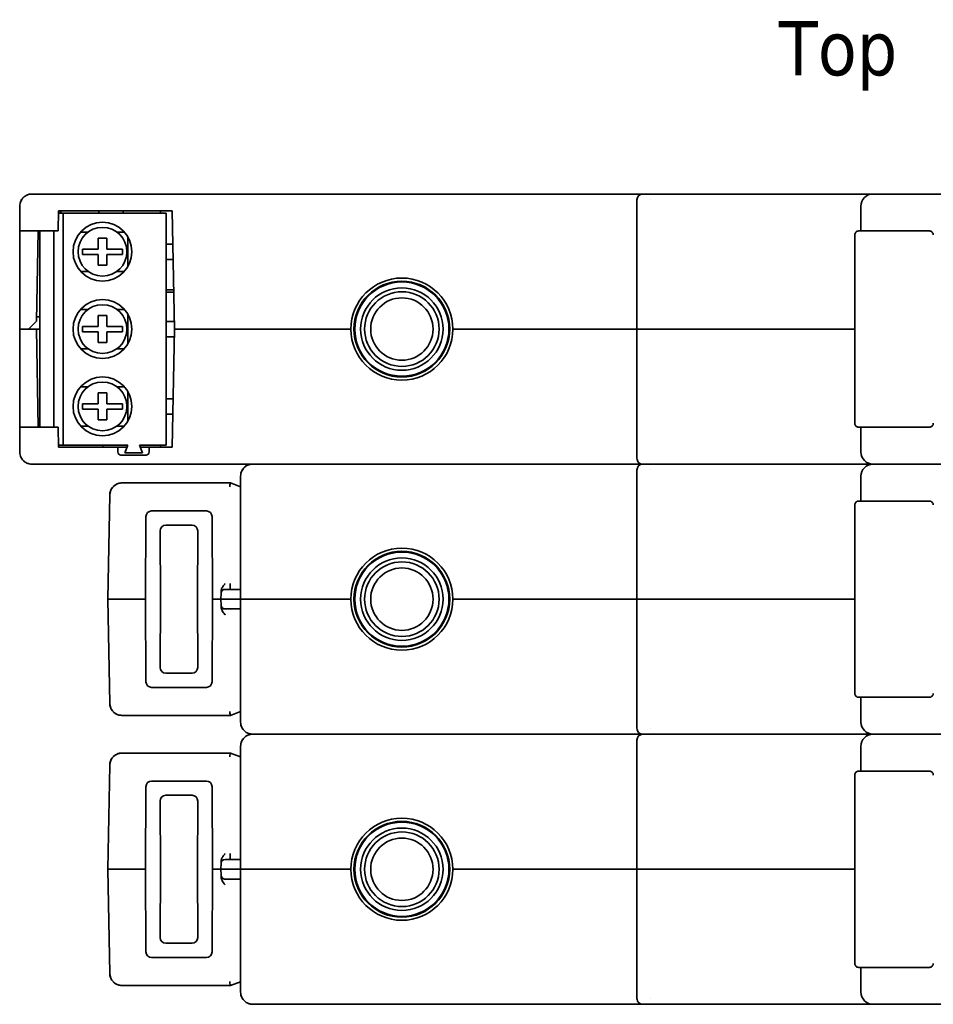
# Model space of a CAD drawing. Header units: millimetres. Extents: x 120 to 348, y 80 to 264.
# Tile 11 of 13: x 241 to 301, y 200 to 264. Entities that reach past the tile are written whole.
import ezdxf

# ---------------------------------------------------------------- set-up
doc = ezdxf.new("R2010")
doc.units = ezdxf.units.MM
doc.layers.add('Symbol (ISO)', color=7, linetype='Continuous', lineweight=25)
doc.layers.add('Visible (ISO)', color=7, linetype='Continuous', lineweight=35)
doc.styles.add('Label Text (ISO)', font='TAHOMA.TTF')

msp = doc.modelspace()

# ---------------------------------------------------------------- linework, layer by layer
at = {"layer": 'Visible (ISO)'}
for p, q in [((242.558, 252.505), (242.152, 252.505)), ((281.699, 252.505), (242.558, 252.505)), ((281.699, 252.505), (281.808, 252.505)), ((281.808, 252.505), (296.598, 252.505)), ((281.808, 252.505), (296.598, 252.505)), ((310.997, 252.505), (296.598, 252.505)), ((241.364, 250.117), (241.364, 251.717)), ((281.318, 252.124), (281.318, 243.767)), ((282.182, 252.159), (282.182, 252.159)), ((295.811, 250.117), (295.811, 251.717)), ((243.852, 250.117), (243.875, 251.413)), ((244.184, 251.273), (243.872, 251.273)), ((243.875, 251.413), (251.245, 251.413)), ((243.993, 251.273), (244.046, 251.413)), ((244.184, 251.273), (250.838, 251.273)), ((244.184, 236.261), (244.184, 251.273)), ((246.495, 251.413), (246.497, 251.273)), ((248.07, 251.413), (248.067, 251.273)), ((250.483, 251.413), (250.48, 251.273)), ((250.838, 236.261), (250.838, 251.273)), ((251.245, 251.413), (251.378, 243.767)), ((241.364, 250.117), (242.558, 250.117)), ((241.364, 243.767), (241.364, 250.117)), ((242.459, 244.275), (242.561, 250.117)), ((242.558, 250.117), (243.852, 250.117)), ((242.66, 237.417), (242.66, 250.117)), ((243.574, 237.417), (243.574, 250.117)), ((245.304, 250.041), (245.785, 250.041)), ((247.662, 250.041), (248.144, 250.041)), ((295.426, 237.671), (295.426, 249.863)), ((295.68, 250.117), (300.252, 250.117)), ((246.444, 249.643), (246.444, 248.94)), ((247.003, 249.643), (246.444, 249.643)), ((247.003, 248.94), (247.003, 249.643)), ((248.375, 247.821), (248.375, 249.721)), ((251.282, 249.266), (250.838, 249.266)), ((245.431, 248.94), (245.431, 248.602)), ((246.444, 248.94), (245.431, 248.94)), ((245.431, 248.602), (246.444, 248.602)), ((246.444, 248.602), (246.444, 247.899)), ((248.017, 248.94), (247.003, 248.94)), ((247.003, 248.602), (248.017, 248.602)), ((247.003, 247.899), (247.003, 248.602)), ((248.017, 248.602), (248.017, 248.94)), ((246.444, 247.899), (247.003, 247.899)), ((250.838, 248.276), (251.3, 248.276)), ((245.304, 247.501), (245.785, 247.501)), ((247.662, 247.501), (248.144, 247.501)), ((251.334, 246.307), (250.838, 246.307)), ((250.838, 246.155), (251.337, 246.155)), ((245.304, 245.037), (245.785, 245.037)), ((246.444, 244.639), (246.444, 243.936)), ((247.003, 244.639), (246.444, 244.639)), ((247.003, 243.936), (247.003, 244.639)), ((247.662, 245.037), (248.144, 245.037)), ((248.375, 242.817), (248.375, 244.718)), ((241.942, 243.767), (242.459, 244.275)), ((242.66, 244.554), (242.464, 244.554)), ((251.37, 244.262), (250.838, 244.262)), ((241.364, 243.767), (242.45, 243.767)), ((241.364, 237.417), (241.364, 243.767)), ((241.364, 243.767), (241.942, 243.767)), ((242.45, 243.767), (242.66, 243.767)), ((242.561, 237.417), (242.45, 243.767)), ((245.431, 243.936), (245.431, 243.598)), ((246.444, 243.936), (245.431, 243.936)), ((245.431, 243.598), (246.444, 243.598)), ((246.444, 243.598), (246.444, 242.895)), ((248.017, 243.936), (247.003, 243.936)), ((247.003, 243.598), (248.017, 243.598)), ((247.003, 242.895), (247.003, 243.598)), ((248.017, 243.598), (248.017, 243.936)), ((251.378, 243.767), (251.245, 236.122)), ((251.378, 243.767), (262.802, 243.767)), ((262.802, 243.767), (251.378, 243.767)), ((281.318, 243.767), (269.406, 243.767)), ((281.318, 243.767), (269.406, 243.767)), ((282.512, 243.767), (281.318, 243.767)), ((281.318, 243.767), (281.318, 235.411)), ((281.318, 243.767), (282.512, 243.767)), ((295.426, 243.767), (282.512, 243.767)), ((295.426, 243.767), (282.512, 243.767)), ((246.444, 242.895), (247.003, 242.895)), ((250.838, 243.272), (251.37, 243.272)), ((245.304, 242.497), (245.785, 242.497)), ((247.662, 242.497), (248.144, 242.497)), ((245.304, 240.033), (245.785, 240.033)), ((247.003, 239.635), (246.444, 239.635)), ((246.444, 239.635), (246.444, 238.932)), ((247.003, 238.932), (247.003, 239.635)), ((247.662, 240.033), (248.144, 240.033)), ((248.375, 237.813), (248.375, 239.714)), ((246.444, 238.932), (245.431, 238.932)), ((245.431, 238.932), (245.431, 238.594)), ((248.017, 238.932), (247.003, 238.932)), ((248.017, 238.594), (248.017, 238.932)), ((251.3, 239.259), (250.838, 239.259)), ((245.431, 238.594), (246.444, 238.594)), ((246.444, 238.594), (246.444, 237.892)), ((247.003, 237.892), (247.003, 238.594)), ((247.003, 238.594), (248.017, 238.594)), ((250.838, 238.268), (251.282, 238.268)), ((246.444, 237.892), (247.003, 237.892)), ((242.558, 237.417), (241.364, 237.417)), ((241.364, 237.417), (241.364, 235.817)), ((242.558, 237.417), (243.852, 237.417)), ((243.852, 237.417), (243.875, 236.122)), ((245.304, 237.493), (245.785, 237.493)), ((247.662, 237.493), (248.144, 237.493)), ((300.252, 237.417), (295.68, 237.417)), ((295.822, 237.417), (295.822, 235.817)), ((243.872, 236.261), (244.184, 236.261)), ((243.875, 236.122), (247.714, 236.122)), ((244.184, 236.261), (248.362, 236.261)), ((246.749, 236.122), (246.751, 236.261)), ((247.714, 236.122), (247.714, 235.817)), ((248.31, 236.122), (247.714, 236.122)), ((248.362, 236.261), (248.171, 235.753)), ((248.171, 235.753), (249.314, 235.753)), ((248.323, 236.158), (248.321, 236.261)), ((249.124, 236.261), (250.838, 236.261)), ((249.314, 235.753), (249.124, 236.261)), ((249.746, 236.122), (249.176, 236.122)), ((249.746, 235.817), (249.746, 236.122)), ((249.746, 236.122), (251.245, 236.122)), ((250.483, 236.122), (250.48, 236.261)), ((247.917, 235.614), (249.543, 235.614)), ((242.558, 235.03), (242.152, 235.03)), ((242.558, 235.03), (281.699, 235.03)), ((256.02, 234.903), (256.02, 235.03)), ((256.02, 234.903), (256.023, 234.903)), ((281.699, 235.03), (256.858, 235.03)), ((281.318, 234.649), (281.318, 226.292)), ((281.699, 235.03), (281.808, 235.03)), ((281.808, 235.03), (281.699, 235.03)), ((296.598, 235.03), (281.808, 235.03)), ((281.808, 235.03), (296.598, 235.03)), ((282.182, 234.684), (282.182, 234.684)), ((310.997, 235.03), (296.598, 235.03)), ((247.984, 233.81), (255.004, 233.81)), ((247.984, 233.81), (255.004, 233.81)), ((255.004, 233.81), (255.664, 233.57)), ((255.664, 234.242), (255.664, 226.292)), ((295.811, 232.642), (295.811, 234.242)), ((247.079, 226.292), (247.197, 233.037)), ((295.68, 232.642), (300.252, 232.642)), ((249.904, 232.001), (253.449, 232.001)), ((295.426, 220.196), (295.426, 232.388)), ((249.535, 231.635), (249.51, 226.292)), ((253.819, 231.635), (253.844, 226.292)), ((250.462, 230.707), (250.483, 226.292)), ((250.828, 231.077), (252.525, 231.077)), ((252.891, 230.707), (252.87, 226.292)), ((255.664, 226.927), (254.782, 226.927)), ((254.986, 227.301), (254.993, 226.927)), ((247.079, 226.292), (247.333, 226.292)), ((247.197, 219.547), (247.079, 226.292)), ((249.51, 226.292), (247.333, 226.292)), ((249.535, 220.949), (249.51, 226.292)), ((250.462, 221.877), (250.483, 226.292)), ((252.891, 221.877), (252.87, 226.292)), ((253.819, 220.949), (253.844, 226.292)), ((254.394, 226.292), (253.844, 226.292)), ((254.401, 226.677), (254.394, 226.292)), ((254.394, 226.292), (254.401, 225.906)), ((254.394, 226.292), (254.775, 226.292)), ((254.775, 226.292), (255.664, 226.292)), ((256.858, 226.292), (255.664, 226.292)), ((255.664, 226.292), (255.664, 218.342)), ((255.664, 226.292), (256.858, 226.292)), ((256.858, 226.292), (262.802, 226.292)), ((262.802, 226.292), (256.858, 226.292)), ((281.318, 226.292), (269.406, 226.292)), ((281.318, 226.292), (269.406, 226.292)), ((282.512, 226.292), (281.318, 226.292)), ((281.318, 226.292), (281.318, 217.935)), ((281.318, 226.292), (282.512, 226.292)), ((295.426, 226.292), (282.512, 226.292)), ((295.426, 226.292), (282.512, 226.292)), ((255.664, 225.657), (254.782, 225.657)), ((252.525, 221.507), (250.828, 221.507)), ((253.449, 220.583), (249.904, 220.583)), ((300.252, 219.942), (295.68, 219.942)), ((295.822, 219.942), (295.822, 218.342)), ((255.004, 218.774), (247.984, 218.774)), ((255.004, 218.774), (247.984, 218.774)), ((255.004, 218.774), (255.664, 219.014)), ((282.182, 217.9), (282.182, 217.9)), ((256.452, 217.554), (256.858, 217.554)), ((256.858, 217.554), (256.452, 217.554)), ((256.858, 217.554), (281.699, 217.554)), ((281.699, 217.554), (256.858, 217.554)), ((281.699, 217.554), (281.808, 217.554)), ((281.808, 217.554), (281.699, 217.554)), ((296.598, 217.554), (281.808, 217.554)), ((281.808, 217.554), (296.598, 217.554)), ((310.997, 217.554), (296.598, 217.554)), ((255.664, 216.767), (255.664, 208.817)), ((281.318, 217.173), (281.318, 208.817)), ((295.811, 215.167), (295.811, 216.767)), ((247.984, 216.335), (255.004, 216.335)), ((247.984, 216.335), (255.004, 216.335)), ((255.004, 216.335), (255.664, 216.095)), ((247.079, 208.817), (247.197, 215.561)), ((295.426, 202.721), (295.426, 214.913)), ((295.68, 215.167), (300.252, 215.167)), ((249.535, 214.159), (249.51, 208.817)), ((249.904, 214.526), (253.449, 214.526)), ((253.819, 214.159), (253.844, 208.817)), ((250.828, 213.602), (252.525, 213.602)), ((250.462, 213.232), (250.483, 208.817)), ((252.891, 213.232), (252.87, 208.817)), ((254.986, 209.826), (254.993, 209.452)), ((254.401, 209.202), (254.394, 208.817)), ((255.664, 209.452), (254.782, 209.452)), ((247.079, 208.817), (247.333, 208.817)), ((247.197, 202.072), (247.079, 208.817)), ((249.51, 208.817), (247.333, 208.817)), ((249.535, 203.474), (249.51, 208.817)), ((250.462, 204.402), (250.483, 208.817)), ((252.891, 204.402), (252.87, 208.817)), ((253.819, 203.474), (253.844, 208.817)), ((254.394, 208.817), (253.844, 208.817)), ((254.394, 208.817), (254.401, 208.431)), ((254.394, 208.817), (254.775, 208.817)), ((254.775, 208.817), (255.664, 208.817)), ((256.858, 208.817), (255.664, 208.817)), ((255.664, 208.817), (255.664, 200.867)), ((255.664, 208.817), (256.858, 208.817)), ((256.858, 208.817), (262.802, 208.817)), ((262.802, 208.817), (256.858, 208.817)), ((281.318, 208.817), (269.406, 208.817)), ((281.318, 208.817), (269.406, 208.817)), ((282.512, 208.817), (281.318, 208.817)), ((281.318, 208.817), (281.318, 200.46)), ((281.318, 208.817), (282.512, 208.817)), ((295.426, 208.817), (282.512, 208.817)), ((295.426, 208.817), (282.512, 208.817)), ((255.664, 208.182), (254.782, 208.182)), ((252.525, 204.032), (250.828, 204.032)), ((253.449, 203.108), (249.904, 203.108)), ((300.252, 202.467), (295.68, 202.467)), ((295.822, 202.467), (295.822, 200.867)), ((255.004, 201.298), (255.664, 201.539)), ((255.004, 201.298), (247.984, 201.298)), ((255.004, 201.298), (247.984, 201.298)), ((256.858, 200.079), (256.452, 200.079)), ((256.858, 200.079), (281.699, 200.079)), ((281.699, 200.079), (281.808, 200.079)), ((296.609, 200.079), (281.808, 200.079)), ((296.609, 200.079), (281.808, 200.079)), ((282.182, 200.424), (282.182, 200.424)), ((296.609, 200.079), (310.986, 200.079))]:
    msp.add_line(p, q, dxfattribs=at)
for centre, radius in [((246.724, 248.771), 1.905), ((246.724, 248.771), 1.579), ((266.104, 243.767), 3.099), ((266.104, 243.767), 3.048), ((266.104, 243.767), 2.667), ((266.104, 243.767), 2.413), ((246.724, 243.767), 1.905), ((246.724, 243.767), 1.579), ((266.104, 243.767), 2.019), ((246.724, 238.763), 1.905), ((266.104, 226.292), 3.099), ((266.104, 226.292), 3.048), ((266.104, 226.292), 2.667), ((266.104, 226.292), 2.413), ((266.104, 226.292), 2.019), ((266.104, 208.817), 3.099), ((266.104, 208.817), 3.048), ((266.104, 208.817), 2.667), ((266.104, 208.817), 2.413), ((266.104, 208.817), 2.019)]:
    msp.add_circle(centre, radius, dxfattribs=at)
for centre, radius, start, end in [((281.699, 252.124), 0.381, 90.00005, 180), ((296.598, 251.717), 0.787, 90, 180), ((295.68, 249.863), 0.254, 89.99981, 180), ((300.252, 249.863), 0.254, 0, 90.00019), ((266.104, 243.767), 3.302, 0, 180), ((266.104, 243.767), 3.302, 180, 0), ((246.724, 238.763), 1.579, 0, 180), ((246.724, 238.763), 1.579, 180, 0), ((295.68, 237.671), 0.254, 180, 270.00019), ((300.252, 237.671), 0.254, 269.99981, 0), ((247.917, 235.817), 0.203, 180, 270), ((249.543, 235.817), 0.203, 270, 0), ((296.609, 235.817), 0.787, 180, 270), ((281.699, 235.411), 0.381, 180, 270.00012), ((281.699, 234.649), 0.381, 90.00005, 180), ((296.598, 234.242), 0.787, 90, 180), ((295.68, 232.388), 0.254, 89.99981, 180), ((300.252, 232.388), 0.254, 0, 90.00019), ((266.104, 226.292), 3.302, 0, 180), ((254.655, 226.673), 0.254, 90, 179), ((266.104, 226.292), 3.302, 180, 0), ((254.655, 225.911), 0.254, 181.00009, 270), ((295.68, 220.196), 0.254, 180, 270.00019), ((300.252, 220.196), 0.254, 269.99981, 0), ((281.699, 217.935), 0.381, 180, 270.00012), ((296.609, 218.342), 0.787, 180, 270), ((281.699, 217.173), 0.381, 90.00005, 180), ((296.598, 216.767), 0.787, 90, 180), ((295.68, 214.913), 0.254, 89.99981, 180), ((300.252, 214.913), 0.254, 0, 90.00019), ((266.104, 208.817), 3.302, 0, 180), ((254.655, 209.198), 0.254, 90, 179), ((254.655, 208.436), 0.254, 181.00009, 270), ((266.104, 208.817), 3.302, 180, 0), ((295.68, 202.721), 0.254, 180, 270.00019), ((300.252, 202.721), 0.254, 269.99981, 0), ((296.609, 200.867), 0.787, 180, 270), ((281.699, 200.46), 0.381, 180, 270.00012)]:
    msp.add_arc(centre, radius, start, end, dxfattribs=at)
for centre, major_axis, ratio, start_param, end_param in [((242.152, 252.124), (0, 0.381), 0.5, 0.000067, 0.000094), ((242.152, 235.411), (0, -0.381), 0.5, 6.283146, 6.283181), ((256.452, 234.649), (0, 0.381), 0.5, 0.000002, 0.000029), ((247.985, 233.022), (0.551, -0.563), 0.999534, 2.367284, 3.920014), ((254.959, 233.556), (0.045, 0.254), 0.002985, 0.000526, 1.553869), ((249.929, 231.608), (-0.297, 0.277), 0.939334, 5.494104, 6.997862), ((253.424, 231.608), (0.297, 0.277), 0.939334, 5.568508, 7.072267), ((250.857, 230.681), (-0.281, 0.298), 0.930607, 5.56397, 7.067729), ((252.496, 230.681), (0.281, 0.298), 0.930607, 5.498642, 7.0024), ((250.857, 221.903), (-0.281, -0.298), 0.930607, 5.498642, 7.0024), ((252.496, 221.903), (0.281, -0.298), 0.930607, 5.56397, 7.067729), ((249.929, 220.975), (-0.297, -0.277), 0.939334, 5.568508, 7.072267), ((253.424, 220.975), (0.297, -0.277), 0.939334, 5.494104, 6.997862), ((247.985, 219.561), (-0.551, -0.563), 0.999534, 5.504764, 7.057494), ((254.959, 219.028), (0.045, -0.254), 0.002985, 4.729316, 6.282659), ((247.985, 215.547), (0.551, -0.563), 0.999534, 2.367284, 3.920014), ((254.959, 216.081), (0.045, 0.254), 0.002985, 0.000526, 1.553869), ((249.929, 214.133), (-0.297, 0.277), 0.939334, 5.494104, 6.997862), ((253.424, 214.133), (0.297, 0.277), 0.939334, 5.568508, 7.072267), ((250.857, 213.205), (-0.281, 0.298), 0.930607, 5.56397, 7.067729), ((252.496, 213.205), (0.281, 0.298), 0.930607, 5.498642, 7.0024), ((250.857, 204.428), (-0.281, -0.298), 0.930607, 5.498642, 7.0024), ((252.496, 204.428), (0.281, -0.298), 0.930607, 5.56397, 7.067729), ((249.929, 203.5), (-0.297, -0.277), 0.939334, 5.568508, 7.072267), ((253.424, 203.5), (0.297, -0.277), 0.939334, 5.494104, 6.997862), ((247.985, 202.086), (-0.551, -0.563), 0.999534, 5.504764, 7.057494), ((254.959, 201.552), (0.045, -0.254), 0.002985, 4.729316, 6.282659)]:
    msp.add_ellipse(centre, major_axis=major_axis, ratio=ratio, start_param=start_param, end_param=end_param, dxfattribs=at)
for points, knots in [([(241.364, 251.717), (241.364, 251.78), (241.372, 251.841), (241.386, 251.902), (241.387, 251.906), (241.388, 251.91), (241.389, 251.914), (241.404, 251.97), (241.424, 252.025), (241.45, 252.075), (241.454, 252.083), (241.458, 252.091), (241.463, 252.099), (241.488, 252.144), (241.518, 252.187), (241.551, 252.226), (241.559, 252.236), (241.568, 252.246), (241.576, 252.255), (241.608, 252.289), (241.643, 252.32), (241.68, 252.348), (241.693, 252.357), (241.706, 252.367), (241.72, 252.376), (241.755, 252.399), (241.791, 252.418), (241.828, 252.435), (241.844, 252.442), (241.861, 252.449), (241.878, 252.456)], [0, 0, 0, 0, 0.1428571, 0.1428571, 0.1428571, 0.1529977, 0.1529977, 0.1529977, 0.2857143, 0.2857143, 0.2857143, 0.3060512, 0.3060512, 0.3060512, 0.4285714, 0.4285714, 0.4285714, 0.4591092, 0.4591092, 0.4591092, 0.5714286, 0.5714286, 0.5714286, 0.612195, 0.612195, 0.612195, 0.7142857, 0.7142857, 0.7142857, 0.7598614, 0.7598614, 0.7598614, 0.7598614]), ([(241.983, 252.486), (241.984, 252.487), (241.986, 252.487), (241.987, 252.487), (242.011, 252.492), (242.034, 252.496), (242.057, 252.499), (242.088, 252.503), (242.119, 252.505), (242.15, 252.505)], [0.8531166, 0.8531166, 0.8531166, 0.8531166, 0.8571429, 0.8571429, 0.8571429, 0.918226, 0.918226, 0.918226, 0.9982932, 0.9982932, 0.9982932, 0.9982932]), ([(241.875, 235.08), (241.859, 235.086), (241.843, 235.092), (241.828, 235.099), (241.776, 235.122), (241.726, 235.152), (241.68, 235.187), (241.633, 235.221), (241.59, 235.262), (241.551, 235.308), (241.512, 235.353), (241.479, 235.404), (241.451, 235.458), (241.423, 235.513), (241.401, 235.572), (241.386, 235.632), (241.372, 235.692), (241.364, 235.754), (241.364, 235.817)], [0.2431507, 0.2431507, 0.2431507, 0.2431507, 0.2857143, 0.2857143, 0.2857143, 0.4285714, 0.4285714, 0.4285714, 0.5714286, 0.5714286, 0.5714286, 0.7142857, 0.7142857, 0.7142857, 0.8571429, 0.8571429, 0.8571429, 1, 1, 1, 1]), ([(242.136, 235.03), (242.086, 235.031), (242.036, 235.036), (241.987, 235.047), (241.985, 235.047), (241.983, 235.048), (241.981, 235.048)], [0.0140315, 0.0140315, 0.0140315, 0.0140315, 0.1428571, 0.1428571, 0.1428571, 0.1485387, 0.1485387, 0.1485387, 0.1485387]), ([(255.664, 234.242), (255.664, 234.304), (255.672, 234.366), (255.686, 234.426), (255.687, 234.43), (255.688, 234.434), (255.689, 234.439), (255.704, 234.495), (255.724, 234.549), (255.75, 234.6), (255.754, 234.608), (255.758, 234.615), (255.763, 234.623), (255.788, 234.669), (255.818, 234.712), (255.851, 234.751), (255.859, 234.761), (255.867, 234.77), (255.876, 234.779), (255.908, 234.814), (255.943, 234.845), (255.98, 234.872), (255.993, 234.882), (256.006, 234.892), (256.02, 234.901), (256.055, 234.923), (256.091, 234.943), (256.128, 234.96), (256.144, 234.967), (256.161, 234.974), (256.178, 234.98)], [0, 0, 0, 0, 0.1428571, 0.1428571, 0.1428571, 0.1529876, 0.1529876, 0.1529876, 0.2857143, 0.2857143, 0.2857143, 0.3060416, 0.3060416, 0.3060416, 0.4285714, 0.4285714, 0.4285714, 0.4590893, 0.4590893, 0.4590893, 0.5714286, 0.5714286, 0.5714286, 0.612172, 0.612172, 0.612172, 0.7142857, 0.7142857, 0.7142857, 0.7598401, 0.7598401, 0.7598401, 0.7598401]), ([(256.283, 235.011), (256.284, 235.012), (256.286, 235.012), (256.288, 235.012), (256.311, 235.017), (256.334, 235.021), (256.358, 235.024), (256.388, 235.028), (256.419, 235.029), (256.45, 235.029)], [0.8530916, 0.8530916, 0.8530916, 0.8530916, 0.8571429, 0.8571429, 0.8571429, 0.9181813, 0.9181813, 0.9181813, 0.9982823, 0.9982823, 0.9982823, 0.9982823]), ([(247.426, 233.578), (247.485, 233.638), (247.556, 233.689), (247.706, 233.764), (247.788, 233.79), (247.908, 233.808), (247.946, 233.81), (247.984, 233.81)], [0, 0, 0, 0, 0.02536546, 0.02536546, 0.05043746, 0.05043746, 0.0618501, 0.0618501, 0.0618501, 0.0618501]), ([(247.197, 233.037), (247.198, 233.122), (247.214, 233.209), (247.272, 233.368), (247.314, 233.444), (247.366, 233.51)], [0, 0, 0, 0, 0.02565725, 0.02565725, 0.05093198, 0.05093198, 0.05093198, 0.05093198]), ([(254.403, 226.798), (254.404, 226.837), (254.41, 226.878), (254.423, 226.919), (254.431, 226.946), (254.441, 226.974), (254.454, 227.002), (254.461, 227.016), (254.469, 227.031), (254.477, 227.046), (254.496, 227.081), (254.52, 227.116), (254.545, 227.152), (254.55, 227.159), (254.556, 227.166), (254.561, 227.173), (254.585, 227.205), (254.612, 227.237), (254.639, 227.27), (254.648, 227.28), (254.657, 227.291), (254.666, 227.301)], [0, 0, 0, 0, 0.25, 0.25, 0.25, 0.41393, 0.41393, 0.41393, 0.5, 0.5, 0.5, 0.70899, 0.70899, 0.70899, 0.75, 0.75, 0.75, 0.939717, 0.939717, 0.939717, 1, 1, 1, 1]), ([(254.782, 226.927), (254.777, 226.927), (254.772, 226.927), (254.767, 226.927), (254.759, 226.927), (254.751, 226.927), (254.743, 226.927), (254.738, 226.927), (254.732, 226.927), (254.727, 226.927), (254.72, 226.927), (254.714, 226.927), (254.707, 226.927), (254.702, 226.927), (254.698, 226.927), (254.693, 226.927), (254.688, 226.927), (254.683, 226.927), (254.679, 226.927), (254.675, 226.927), (254.672, 226.927), (254.669, 226.927), (254.666, 226.927), (254.663, 226.927), (254.661, 226.927), (254.659, 226.927), (254.657, 226.927), (254.656, 226.927), (254.655, 226.927), (254.655, 226.927), (254.655, 226.927)], [0.0000002, 0.0000002, 0.0000002, 0.0000002, 0.0728022, 0.0728022, 0.0728022, 0.2, 0.2, 0.2, 0.2845846, 0.2845846, 0.2845846, 0.4, 0.4, 0.4, 0.4942789, 0.4942789, 0.4942789, 0.6, 0.6, 0.6, 0.703892, 0.703892, 0.703892, 0.8, 0.8, 0.8, 0.9157776, 0.9157776, 0.9157776, 1, 1, 1, 1]), ([(254.402, 226.712), (254.402, 226.718), (254.402, 226.725), (254.402, 226.733), (254.402, 226.733)], [0.5317888, 0.5317888, 0.5317888, 0.5317888, 0.6666667, 0.6750796, 0.6750796, 0.6750796, 0.6750796]), ([(254.403, 225.802), (254.402, 225.84), (254.402, 225.868), (254.401, 225.89), (254.401, 225.893), (254.401, 225.896)], [0, 0, 0, 0, 0.02058015, 0.02058015, 0.02543959, 0.02543959, 0.02543959, 0.02543959]), ([(254.666, 225.283), (254.659, 225.291), (254.653, 225.298), (254.646, 225.306), (254.616, 225.342), (254.587, 225.377), (254.561, 225.411), (254.559, 225.413), (254.558, 225.415), (254.556, 225.418), (254.526, 225.458), (254.499, 225.498), (254.477, 225.538), (254.474, 225.544), (254.471, 225.549), (254.468, 225.555), (254.449, 225.592), (254.433, 225.629), (254.423, 225.665), (254.412, 225.699), (254.406, 225.733), (254.404, 225.766), (254.404, 225.773), (254.403, 225.779), (254.403, 225.786)], [0, 0, 0, 0, 0.044679, 0.044679, 0.044679, 0.25, 0.25, 0.25, 0.262054, 0.262054, 0.262054, 0.5, 0.5, 0.5, 0.532393, 0.532393, 0.532393, 0.75, 0.75, 0.75, 0.957967, 0.957967, 0.957967, 1, 1, 1, 1]), ([(254.451, 225.76), (254.467, 225.738), (254.487, 225.718), (254.532, 225.687), (254.557, 225.675), (254.606, 225.661), (254.631, 225.657), (254.655, 225.657)], [0, 0, 0, 0, 0.00822689, 0.00822689, 0.01631511, 0.01631511, 0.02365023, 0.02365023, 0.02365023, 0.02365023]), ([(254.782, 225.657), (254.776, 225.657), (254.77, 225.657), (254.764, 225.657), (254.757, 225.657), (254.75, 225.657), (254.743, 225.657), (254.736, 225.657), (254.729, 225.657), (254.723, 225.657), (254.718, 225.657), (254.712, 225.657), (254.708, 225.657), (254.701, 225.657), (254.694, 225.657), (254.688, 225.657), (254.685, 225.657), (254.682, 225.657), (254.679, 225.657), (254.674, 225.657), (254.669, 225.657), (254.665, 225.657), (254.664, 225.657), (254.662, 225.657), (254.661, 225.657), (254.658, 225.657), (254.656, 225.657), (254.655, 225.657), (254.655, 225.657), (254.655, 225.657), (254.655, 225.657)], [0.0000003, 0.0000003, 0.0000003, 0.0000003, 0.0883415, 0.0883415, 0.0883415, 0.2, 0.2, 0.2, 0.3093233, 0.3093233, 0.3093233, 0.4, 0.4, 0.4, 0.5280785, 0.5280785, 0.5280785, 0.6, 0.6, 0.6, 0.7467927, 0.7467927, 0.7467927, 0.8, 0.8, 0.8, 0.9669066, 0.9669066, 0.9669066, 1, 1, 1, 1]), ([(247.366, 219.074), (247.313, 219.141), (247.27, 219.218), (247.214, 219.378), (247.198, 219.463), (247.197, 219.547)], [0, 0, 0, 0, 0.02564004, 0.02564004, 0.05093203, 0.05093203, 0.05093203, 0.05093203]), ([(247.984, 218.774), (247.899, 218.774), (247.812, 218.788), (247.652, 218.842), (247.576, 218.882), (247.48, 218.955), (247.452, 218.98), (247.426, 219.006)], [0, 0, 0, 0, 0.0256686, 0.0256686, 0.05075519, 0.05075519, 0.06184615, 0.06184615, 0.06184615, 0.06184615]), ([(256.206, 217.594), (256.205, 217.594), (256.205, 217.594), (256.204, 217.594), (256.178, 217.603), (256.153, 217.613), (256.128, 217.624), (256.096, 217.638), (256.065, 217.655), (256.035, 217.674), (256.016, 217.685), (255.998, 217.698), (255.98, 217.712), (255.946, 217.737), (255.915, 217.764), (255.886, 217.795), (255.874, 217.807), (255.862, 217.82), (255.851, 217.833), (255.82, 217.87), (255.792, 217.91), (255.767, 217.953), (255.761, 217.963), (255.756, 217.973), (255.75, 217.984), (255.725, 218.033), (255.705, 218.086), (255.691, 218.14), (255.689, 218.146), (255.688, 218.152), (255.686, 218.158), (255.672, 218.218), (255.664, 218.28), (255.664, 218.342)], [0.2149267, 0.2149267, 0.2149267, 0.2149267, 0.2165592, 0.2165592, 0.2165592, 0.2857143, 0.2857143, 0.2857143, 0.3732493, 0.3732493, 0.3732493, 0.4285714, 0.4285714, 0.4285714, 0.5299781, 0.5299781, 0.5299781, 0.5714286, 0.5714286, 0.5714286, 0.6866596, 0.6866596, 0.6866596, 0.7142857, 0.7142857, 0.7142857, 0.8433868, 0.8433868, 0.8433868, 0.8571429, 0.8571429, 0.8571429, 1, 1, 1, 1]), ([(255.664, 216.767), (255.664, 216.829), (255.672, 216.89), (255.686, 216.951), (255.701, 217.011), (255.722, 217.07), (255.75, 217.125), (255.778, 217.179), (255.812, 217.23), (255.851, 217.276), (255.889, 217.321), (255.933, 217.362), (255.98, 217.397), (256.026, 217.432), (256.076, 217.461), (256.128, 217.485), (256.144, 217.492), (256.161, 217.499), (256.178, 217.505)], [0, 0, 0, 0, 0.1428571, 0.1428571, 0.1428571, 0.2857143, 0.2857143, 0.2857143, 0.4285714, 0.4285714, 0.4285714, 0.5714286, 0.5714286, 0.5714286, 0.7142857, 0.7142857, 0.7142857, 0.7598334, 0.7598334, 0.7598334, 0.7598334]), ([(256.283, 217.536), (256.284, 217.536), (256.286, 217.537), (256.288, 217.537), (256.342, 217.549), (256.397, 217.554), (256.452, 217.554)], [0.8530916, 0.8530916, 0.8530916, 0.8530916, 0.8571429, 0.8571429, 0.8571429, 0.9999583, 0.9999583, 0.9999583, 0.9999583]), ([(256.45, 217.554), (256.427, 217.554), (256.405, 217.555), (256.383, 217.557), (256.356, 217.56), (256.329, 217.563), (256.303, 217.569)], [0.0019787, 0.0019787, 0.0019787, 0.0019787, 0.0601017, 0.0601017, 0.0601017, 0.1294479, 0.1294479, 0.1294479, 0.1294479]), ([(247.197, 215.561), (247.198, 215.647), (247.214, 215.733), (247.272, 215.893), (247.314, 215.969), (247.366, 216.035)], [0, 0, 0, 0, 0.02565725, 0.02565725, 0.05093196, 0.05093196, 0.05093196, 0.05093196]), ([(247.426, 216.103), (247.485, 216.163), (247.556, 216.214), (247.706, 216.289), (247.788, 216.315), (247.908, 216.332), (247.946, 216.335), (247.984, 216.335)], [0, 0, 0, 0, 0.02536546, 0.02536546, 0.05043746, 0.05043746, 0.06185009, 0.06185009, 0.06185009, 0.06185009]), ([(254.403, 209.323), (254.404, 209.362), (254.41, 209.402), (254.423, 209.444), (254.431, 209.471), (254.441, 209.499), (254.454, 209.526), (254.461, 209.541), (254.469, 209.556), (254.477, 209.57), (254.496, 209.606), (254.52, 209.641), (254.545, 209.677), (254.55, 209.683), (254.556, 209.69), (254.561, 209.697), (254.585, 209.729), (254.612, 209.761), (254.639, 209.794), (254.648, 209.805), (254.657, 209.815), (254.666, 209.826)], [0, 0, 0, 0, 0.25, 0.25, 0.25, 0.41393, 0.41393, 0.41393, 0.5, 0.5, 0.5, 0.70899, 0.70899, 0.70899, 0.75, 0.75, 0.75, 0.939717, 0.939717, 0.939717, 1, 1, 1, 1]), ([(254.402, 209.237), (254.402, 209.243), (254.402, 209.25), (254.402, 209.258), (254.402, 209.258)], [0.5317888, 0.5317888, 0.5317888, 0.5317888, 0.6666667, 0.6750796, 0.6750796, 0.6750796, 0.6750796]), ([(254.782, 209.452), (254.777, 209.452), (254.772, 209.452), (254.767, 209.452), (254.759, 209.452), (254.751, 209.452), (254.743, 209.452), (254.738, 209.452), (254.732, 209.452), (254.727, 209.452), (254.72, 209.452), (254.714, 209.452), (254.707, 209.452), (254.702, 209.452), (254.698, 209.452), (254.693, 209.452), (254.688, 209.452), (254.683, 209.452), (254.679, 209.452), (254.675, 209.452), (254.672, 209.452), (254.669, 209.452), (254.666, 209.452), (254.663, 209.452), (254.661, 209.452), (254.659, 209.452), (254.657, 209.452), (254.656, 209.452), (254.655, 209.452), (254.655, 209.452), (254.655, 209.452)], [0.0000002, 0.0000002, 0.0000002, 0.0000002, 0.0728022, 0.0728022, 0.0728022, 0.2, 0.2, 0.2, 0.2845846, 0.2845846, 0.2845846, 0.4, 0.4, 0.4, 0.4942789, 0.4942789, 0.4942789, 0.6, 0.6, 0.6, 0.703892, 0.703892, 0.703892, 0.8, 0.8, 0.8, 0.9157776, 0.9157776, 0.9157776, 1, 1, 1, 1]), ([(254.403, 208.327), (254.402, 208.364), (254.402, 208.393), (254.401, 208.415), (254.401, 208.418), (254.401, 208.421)], [0, 0, 0, 0, 0.02058015, 0.02058015, 0.02543959, 0.02543959, 0.02543959, 0.02543959]), ([(254.666, 207.807), (254.659, 207.815), (254.653, 207.823), (254.646, 207.831), (254.616, 207.867), (254.587, 207.901), (254.561, 207.936), (254.559, 207.938), (254.558, 207.94), (254.556, 207.942), (254.526, 207.983), (254.499, 208.023), (254.477, 208.063), (254.474, 208.069), (254.471, 208.074), (254.468, 208.08), (254.449, 208.117), (254.433, 208.154), (254.423, 208.19), (254.412, 208.224), (254.406, 208.258), (254.404, 208.291), (254.404, 208.297), (254.403, 208.304), (254.403, 208.311)], [0, 0, 0, 0, 0.044679, 0.044679, 0.044679, 0.25, 0.25, 0.25, 0.262054, 0.262054, 0.262054, 0.5, 0.5, 0.5, 0.532393, 0.532393, 0.532393, 0.75, 0.75, 0.75, 0.957967, 0.957967, 0.957967, 1, 1, 1, 1]), ([(254.451, 208.285), (254.467, 208.263), (254.487, 208.243), (254.532, 208.212), (254.557, 208.2), (254.606, 208.185), (254.631, 208.182), (254.655, 208.182)], [0, 0, 0, 0, 0.00822689, 0.00822689, 0.01631511, 0.01631511, 0.02365023, 0.02365023, 0.02365023, 0.02365023]), ([(254.782, 208.182), (254.776, 208.182), (254.77, 208.182), (254.764, 208.182), (254.757, 208.182), (254.75, 208.182), (254.743, 208.182), (254.736, 208.182), (254.729, 208.182), (254.723, 208.182), (254.718, 208.182), (254.712, 208.182), (254.708, 208.182), (254.701, 208.182), (254.694, 208.182), (254.688, 208.182), (254.685, 208.182), (254.682, 208.182), (254.679, 208.182), (254.674, 208.182), (254.669, 208.182), (254.665, 208.182), (254.664, 208.182), (254.662, 208.182), (254.661, 208.182), (254.658, 208.182), (254.656, 208.182), (254.655, 208.182), (254.655, 208.182), (254.655, 208.182), (254.655, 208.182)], [0.0000003, 0.0000003, 0.0000003, 0.0000003, 0.0883415, 0.0883415, 0.0883415, 0.2, 0.2, 0.2, 0.3093233, 0.3093233, 0.3093233, 0.4, 0.4, 0.4, 0.5280785, 0.5280785, 0.5280785, 0.6, 0.6, 0.6, 0.7467927, 0.7467927, 0.7467927, 0.8, 0.8, 0.8, 0.9669066, 0.9669066, 0.9669066, 1, 1, 1, 1]), ([(247.366, 201.599), (247.313, 201.666), (247.27, 201.743), (247.214, 201.903), (247.198, 201.988), (247.197, 202.072)], [0, 0, 0, 0, 0.02564004, 0.02564004, 0.05093205, 0.05093205, 0.05093205, 0.05093205]), ([(247.984, 201.298), (247.899, 201.298), (247.812, 201.313), (247.652, 201.367), (247.576, 201.407), (247.48, 201.48), (247.452, 201.504), (247.426, 201.531)], [0, 0, 0, 0, 0.0256686, 0.0256686, 0.05075519, 0.05075519, 0.06184614, 0.06184614, 0.06184614, 0.06184614]), ([(256.206, 200.119), (256.205, 200.119), (256.205, 200.119), (256.204, 200.119), (256.178, 200.128), (256.153, 200.138), (256.128, 200.149), (256.096, 200.163), (256.065, 200.18), (256.035, 200.198), (256.016, 200.21), (255.998, 200.223), (255.98, 200.236), (255.946, 200.261), (255.915, 200.289), (255.886, 200.319), (255.874, 200.332), (255.862, 200.345), (255.851, 200.358), (255.82, 200.395), (255.792, 200.435), (255.767, 200.477), (255.761, 200.488), (255.756, 200.498), (255.75, 200.509), (255.725, 200.558), (255.705, 200.611), (255.691, 200.665), (255.689, 200.671), (255.688, 200.677), (255.686, 200.682), (255.672, 200.743), (255.664, 200.804), (255.664, 200.867)], [0.2149089, 0.2149089, 0.2149089, 0.2149089, 0.2165585, 0.2165585, 0.2165585, 0.2857143, 0.2857143, 0.2857143, 0.3732495, 0.3732495, 0.3732495, 0.4285714, 0.4285714, 0.4285714, 0.5299781, 0.5299781, 0.5299781, 0.5714286, 0.5714286, 0.5714286, 0.6866596, 0.6866596, 0.6866596, 0.7142857, 0.7142857, 0.7142857, 0.8433868, 0.8433868, 0.8433868, 0.8571429, 0.8571429, 0.8571429, 1, 1, 1, 1]), ([(256.45, 200.079), (256.427, 200.079), (256.405, 200.08), (256.383, 200.082), (256.356, 200.085), (256.329, 200.088), (256.303, 200.093)], [0.0019837, 0.0019837, 0.0019837, 0.0019837, 0.0601052, 0.0601052, 0.0601052, 0.1294371, 0.1294371, 0.1294371, 0.1294371])]:
    msp.add_open_spline(points, degree=3, knots=knots, dxfattribs=at)
for points in [[(241.878, 252.456), (241.912, 252.468), (241.947, 252.479), (241.983, 252.486)], [(242.14, 252.505), (242.143, 252.505), (242.146, 252.505), (242.15, 252.505)], [(241.389, 251.912), (241.413, 252.007), (241.456, 252.099), (241.515, 252.181)], [(241.515, 235.354), (241.455, 235.435), (241.413, 235.527), (241.389, 235.622)], [(241.981, 235.048), (241.944, 235.056), (241.909, 235.067), (241.875, 235.08)], [(242.15, 235.03), (242.145, 235.03), (242.14, 235.03), (242.136, 235.03)], [(242.152, 235.03), (242.152, 235.03), (242.152, 235.03), (242.152, 235.03)], [(255.689, 234.437), (255.713, 234.531), (255.755, 234.623), (255.815, 234.705)], [(256.178, 234.98), (256.212, 234.993), (256.247, 235.003), (256.283, 235.011)], [(256.441, 235.029), (256.444, 235.029), (256.447, 235.029), (256.45, 235.029)], [(281.808, 235.03), (281.808, 235.03), (281.808, 235.03), (281.808, 235.03)], [(254.403, 226.77), (254.403, 226.779), (254.403, 226.788), (254.403, 226.798)], [(254.655, 226.927), (254.655, 226.927), (254.655, 226.927), (254.655, 226.927)], [(254.401, 226.681), (254.401, 226.686), (254.401, 226.697), (254.402, 226.712)], [(254.401, 226.677), (254.401, 226.677), (254.401, 226.679), (254.401, 226.681)], [(254.402, 226.733), (254.402, 226.744), (254.403, 226.756), (254.403, 226.77)], [(254.401, 225.906), (254.401, 225.907), (254.401, 225.897), (254.402, 225.856), (254.403, 225.812), (254.403, 225.786)], [(254.655, 225.657), (254.655, 225.657), (254.655, 225.657), (254.655, 225.657)], [(255.825, 217.865), (255.761, 217.95), (255.714, 218.047), (255.689, 218.147)], [(256.178, 217.505), (256.212, 217.518), (256.247, 217.528), (256.283, 217.536)], [(256.303, 217.569), (256.27, 217.575), (256.237, 217.583), (256.206, 217.594)], [(256.441, 217.554), (256.444, 217.554), (256.447, 217.554), (256.45, 217.554)], [(281.808, 217.554), (281.808, 217.554), (281.808, 217.554), (281.808, 217.554)], [(255.689, 216.962), (255.713, 217.056), (255.755, 217.148), (255.815, 217.23)], [(254.401, 209.206), (254.401, 209.211), (254.401, 209.222), (254.402, 209.237)], [(254.401, 209.202), (254.401, 209.202), (254.401, 209.203), (254.401, 209.206)], [(254.402, 209.258), (254.402, 209.269), (254.403, 209.281), (254.403, 209.295)], [(254.403, 209.295), (254.403, 209.304), (254.403, 209.313), (254.403, 209.323)], [(254.655, 209.452), (254.655, 209.452), (254.655, 209.452), (254.655, 209.452)], [(254.401, 208.431), (254.401, 208.431), (254.401, 208.422), (254.402, 208.381), (254.403, 208.337), (254.403, 208.311)], [(254.655, 208.182), (254.655, 208.182), (254.655, 208.182), (254.655, 208.182)], [(255.825, 200.39), (255.761, 200.475), (255.714, 200.572), (255.689, 200.671)], [(256.303, 200.093), (256.27, 200.1), (256.237, 200.108), (256.206, 200.119)], [(281.808, 200.079), (281.808, 200.079), (281.808, 200.079), (281.808, 200.079)]]:
    msp.add_open_spline(points, degree=3, dxfattribs=at)

# ---------------------------------------------------------------- texts
at = {"layer": 'Symbol (ISO)', "insert": (290.507, 259.191), "char_height": 3.5, "attachment_point": 7, "line_spacing_factor": 1.803571, "style": 'Label Text (ISO)'}
msp.add_mtext('Top', dxfattribs=at)

doc.saveas('drawing.dxf')
